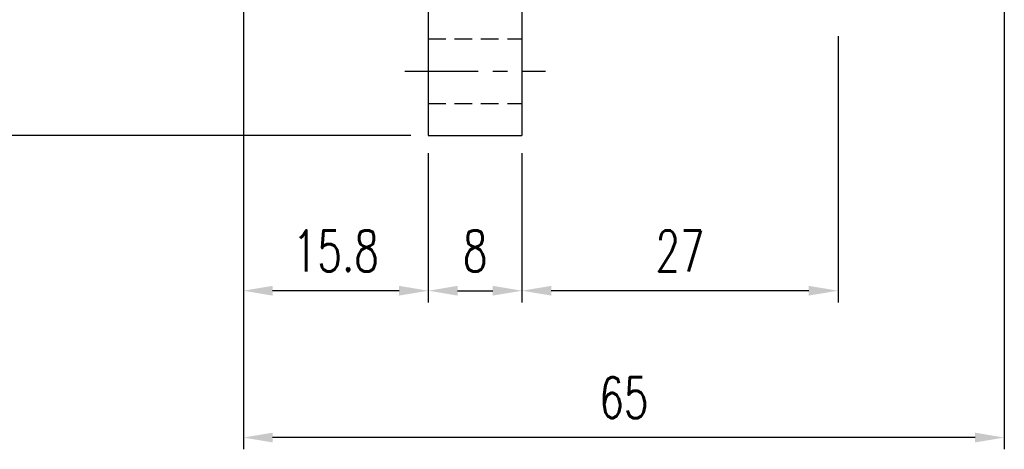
# Model space of a CAD drawing. Header units: millimetres. Extents: x -64 to 412, y -78 to 104.
# Tile 2 of 99: x 71 to 155, y -73 to -36. Entities that reach past the tile are written whole.
import ezdxf

# ---------------------------------------------------------------- set-up
doc = ezdxf.new("R2010")
doc.units = ezdxf.units.MM
doc.linetypes.add('CENTER', pattern=[2, 1.25, -0.25, 0.25, -0.25])
doc.linetypes.add('DASHED', pattern=[0.75, 0.5, -0.25])
for name, color, linetype in [('CL', 1, 'CENTER'), ('DIM', 4, 'Continuous'), ('HID', 2, 'DASHED'), ('OUT', 3, 'Continuous')]:
    doc.layers.add(name, color=color, linetype=linetype)
doc.styles.add('DIM-7', font='SIMPLEX.shx', dxfattribs={"width": 0.7, "bigfont": 'chineset.shx'})
doc.dimstyles.new('CNS', dxfattribs={"dimtxt": 3.5, "dimasz": 2.5, "dimexe": 1, "dimexo": 1.5, "dimgap": 0.09, "dimtad": 0, "dimdsep": 46, "dimtxsty": 'DIM-7', "dimcen": 0.09, "dimclrd": 1, "dimclre": 1, "dimclrt": 4, "dimadec": 0, "dimazin": 0, "dimtfac": 1, "dimtix": 1, "dimtmove": 2, "dimatfit": 3, "dimfxl": 1, "dimtvp": 0.971429, "dimtolj": 1, "dimarcsym": 0})

# ---------------------------------------------------------------- blocks, each defined once
blk = doc.blocks.new('*D4')
at = {"layer": 'DEFPOINTS', "color": 0, "transparency": 16777216}
for p in [(57.42, 46), (105.8, 46), (105.8, -46)]:
    blk.add_point(p, dxfattribs=at)
at = {"layer": 'DIM', "color": 0, "lineweight": -2, "transparency": 16777216}
for p, q in [((104.3, 46), (56.42, 46)), ((57.42, -43.5), (57.42, 43.5)), ((104.3, -46), (56.42, -46))]:
    blk.add_line(p, q, dxfattribs=at)
at = {"layer": 'DIM', "color": 0, "transparency": 16777216}
for points in [[(57.004, 43.5), (57.837, 43.5), (57.42, 46)], [(57.004, -43.5), (57.837, -43.5), (57.42, -46)]]:
    blk.add_solid(points, dxfattribs=at)
at = {"layer": 'DIM', "color": 0, "transparency": 16777216, "insert": (54.02, 0), "char_height": 3.5, "attachment_point": 5, "rotation": 90, "style": 'DIM-7'}
blk.add_mtext('\\A1;%%C92', dxfattribs=at)
blk = doc.blocks.new('*D5')
at = {"layer": 'DEFPOINTS', "color": 0, "transparency": 16777216}
for p in [(90, -29), (105.8, -46), (90, -59.232)]:
    blk.add_point(p, dxfattribs=at)
at = {"layer": 'DIM', "color": 0, "lineweight": -2, "transparency": 16777216}
for p, q in [((90, -30.5), (90, -60.232)), ((105.8, -47.5), (105.8, -60.232)), ((103.3, -59.232), (92.5, -59.232))]:
    blk.add_line(p, q, dxfattribs=at)
at = {"layer": 'DIM', "color": 0, "transparency": 16777216}
for points in [[(92.5, -58.815), (92.5, -59.649), (90, -59.232)], [(103.3, -58.815), (103.3, -59.649), (105.8, -59.232)]]:
    blk.add_solid(points, dxfattribs=at)
at = {"layer": 'DIM', "color": 0, "transparency": 16777216, "insert": (97.9, -55.832), "char_height": 3.5, "attachment_point": 5, "style": 'DIM-7'}
blk.add_mtext('\\A1;15.8', dxfattribs=at)
blk = doc.blocks.new('*D6')
at = {"layer": 'DEFPOINTS', "color": 0, "transparency": 16777216}
for p in [(105.8, -46), (113.8, -46), (113.8, -59.232)]:
    blk.add_point(p, dxfattribs=at)
at = {"layer": 'DIM', "color": 0, "lineweight": -2, "transparency": 16777216}
for p, q in [((105.8, -47.5), (105.8, -60.232)), ((113.8, -47.5), (113.8, -60.232)), ((108.3, -59.232), (111.3, -59.232))]:
    blk.add_line(p, q, dxfattribs=at)
at = {"layer": 'DIM', "color": 0, "transparency": 16777216}
for points in [[(108.3, -58.815), (108.3, -59.649), (105.8, -59.232)], [(111.3, -58.815), (111.3, -59.649), (113.8, -59.232)]]:
    blk.add_solid(points, dxfattribs=at)
at = {"layer": 'DIM', "color": 0, "transparency": 16777216, "insert": (109.8, -55.832), "char_height": 3.5, "attachment_point": 5, "style": 'DIM-7'}
blk.add_mtext('\\A1;8', dxfattribs=at)
blk = doc.blocks.new('*D7')
at = {"layer": 'DEFPOINTS', "color": 0, "transparency": 16777216}
for p in [(140.8, -36), (113.8, -46), (113.8, -59.232)]:
    blk.add_point(p, dxfattribs=at)
at = {"layer": 'DIM', "color": 0, "lineweight": -2, "transparency": 16777216}
for p, q in [((140.8, -37.5), (140.8, -60.232)), ((113.8, -47.5), (113.8, -60.232)), ((138.3, -59.232), (116.3, -59.232))]:
    blk.add_line(p, q, dxfattribs=at)
at = {"layer": 'DIM', "color": 0, "transparency": 16777216}
for points in [[(116.3, -58.815), (116.3, -59.649), (113.8, -59.232)], [(138.3, -58.815), (138.3, -59.649), (140.8, -59.232)]]:
    blk.add_solid(points, dxfattribs=at)
at = {"layer": 'DIM', "color": 0, "transparency": 16777216, "insert": (127.3, -55.832), "char_height": 3.5, "attachment_point": 5, "style": 'DIM-7'}
blk.add_mtext('\\A1;27', dxfattribs=at)
blk = doc.blocks.new('*D8')
at = {"layer": 'DEFPOINTS', "color": 0, "transparency": 16777216}
for p in [(155, -23.5), (90, -29), (90, -71.762)]:
    blk.add_point(p, dxfattribs=at)
at = {"layer": 'DIM', "color": 0, "lineweight": -2, "transparency": 16777216}
for p, q in [((155, -25), (155, -72.762)), ((90, -30.5), (90, -72.762)), ((152.5, -71.762), (92.5, -71.762))]:
    blk.add_line(p, q, dxfattribs=at)
at = {"layer": 'DIM', "color": 0, "transparency": 16777216}
for points in [[(92.5, -71.345), (92.5, -72.178), (90, -71.762)], [(152.5, -71.345), (152.5, -72.178), (155, -71.762)]]:
    blk.add_solid(points, dxfattribs=at)
at = {"layer": 'DIM', "color": 0, "transparency": 16777216, "insert": (122.5, -68.362), "char_height": 3.5, "attachment_point": 5, "style": 'DIM-7'}
blk.add_mtext('\\A1;65', dxfattribs=at)

msp = doc.modelspace()

# ---------------------------------------------------------------- linework, layer by layer
at = {"layer": 'CL', "color": 0, "ltscale": 5}
msp.add_line((103.8, -40.5), (115.8, -40.5), dxfattribs=at)
at = {"layer": 'HID', "color": 0, "ltscale": 3}
for p, q in [((105.8, -37.75), (113.8, -37.75)), ((105.8, -43.25), (113.8, -43.25))]:
    msp.add_line(p, q, dxfattribs=at)
at = {"layer": 'OUT', "color": 0}
for p, q in [((105.8, 0), (105.8, -46)), ((113.8, 0), (113.8, -46)), ((105.8, -46), (113.8, -46))]:
    msp.add_line(p, q, dxfattribs=at)

# ---------------------------------------------------------------- dimensions: what is measured, and where the dimension line sits
at = {"layer": 'DIM', "color": 0}
dim = msp.add_linear_dim(base=(57.42, 46), p1=(105.8, -46), p2=(105.8, 46), angle=90, text='%%C<>', dimstyle='CNS', override={"dimclrd": 0, "dimclre": 0, "dimclrt": 0}, dxfattribs=at)
dim.commit()
dim.dimension.update_dxf_attribs({"geometry": '*D4', "text_midpoint": (54.02, 0)})
for base, p1, p2, picture, middle in [((90, -71.762), (155, -23.5), (90, -29), '*D8', (122.5, -68.362)), ((90, -59.232), (105.8, -46), (90, -29), '*D5', (97.9, -55.832)), ((113.8, -59.232), (140.8, -36), (113.8, -46), '*D7', (127.3, -55.832)), ((113.8, -59.232), (105.8, -46), (113.8, -46), '*D6', (109.8, -55.832))]:
    dim = msp.add_linear_dim(base=base, p1=p1, p2=p2, dimstyle='CNS', override={"dimclrd": 0, "dimclre": 0, "dimclrt": 0}, dxfattribs=at)
    dim.commit()
    dim.dimension.update_dxf_attribs({"geometry": picture, "text_midpoint": middle})

doc.saveas('drawing.dxf')
